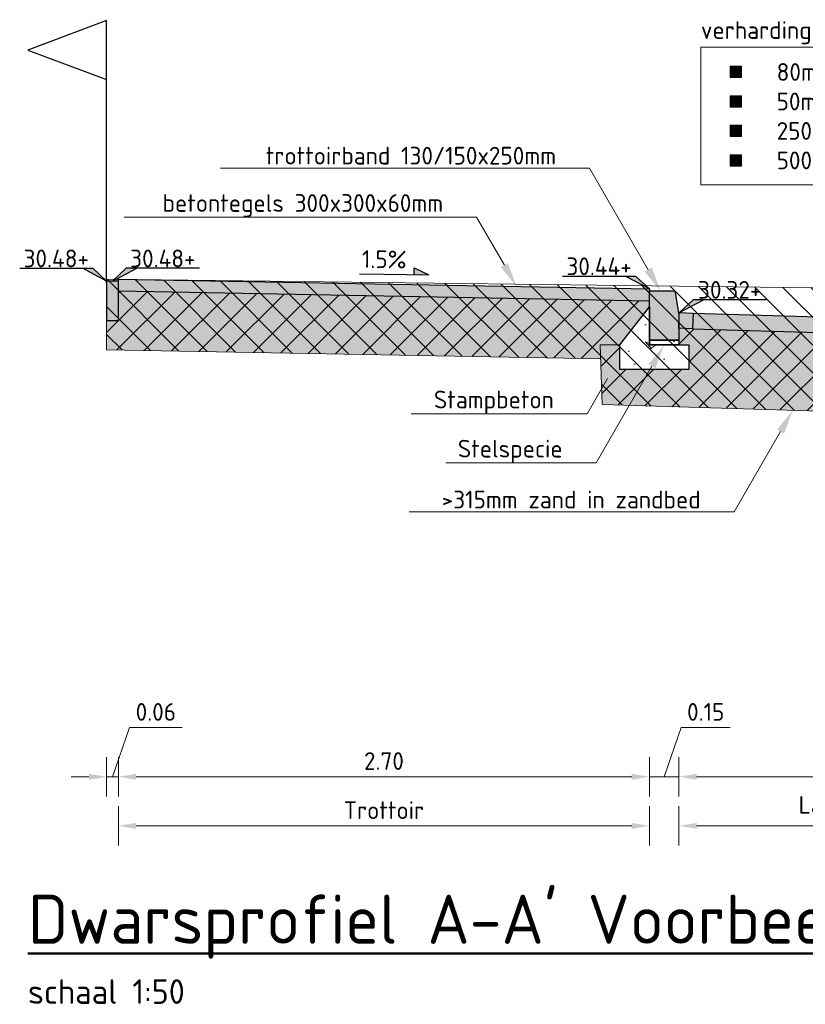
# Model space of a CAD drawing. Header units: metres. Extents: x 186340 to 190086, y 444329 to 445139.
# Tile 42 of 62: x 188542.44 to 188546.43, y 445088.84 to 445093.85. Entities that reach past the tile are written whole.
import ezdxf
from ezdxf import colors
from ezdxf.entities.mleader import LeaderData, LeaderLine
from ezdxf.enums import TextEntityAlignment as Align
from ezdxf.math import Vec2, Vec3

# ---------------------------------------------------------------- set-up
doc = ezdxf.new("R2010")
doc.units = ezdxf.units.M
doc.layers.get('0').update_dxf_attribs({"lineweight": 25})
doc.layers.get('Defpoints').update_dxf_attribs({"color": 5, "lineweight": 25})
for name, color, linetype, lineweight in [('B-WE-AL-HOOGTELABEL-SD', 253, 'Continuous', 25), ('B-WE-OG-TERREIN_ERF-SD', 253, 'Continuous', 25), ('N-WE-AL-HOOGTELABEL-SD', 7, 'Continuous', 25), ('N-WE-GW-GROND_ZAND_ZANDBED-AD', 7, 'Continuous', 18), ('N-WE-GW-GRONDWERK_AANVULLEN-AD', 254, 'Continuous', 13), ('N-WE-GW-GRONDWERK_ONTGRAVEN-AD', 254, 'Continuous', 13), ('N-WE-GW-GRONDWERKLIJN-GD', 90, 'Continuous', 18), ('N-WE-VH-KANTOPSLUITING_OPSLUITBAND-SD', 150, 'Continuous', 25), ('N-WE-VH-KANTOPSLUITING_TROTTOIRBAND-SD', 210, 'Continuous', 25), ('N-WE-VH-ONTWERPLIJN-GD', 7, 'Continuous', 25), ('N-WE-VH-VERHARDING_BETON-AD', 252, 'Continuous', 18), ('N-WE-VW-VERKANTING-SD', 7, 'Continuous', 25), ('N-XX-AL-MD', 7, 'Continuous', 18), ('X-XX-AL-MD', 7, 'Continuous', 18), ('X-XX-AL-T25', 7, 'Continuous', 25), ('X-XX-AL-T25D', 7, 'Continuous', 25), ('X-XX-AL-T50D', 130, 'Continuous', 50)]:
    doc.layers.add(name, color=color, linetype=linetype, lineweight=lineweight)
for name, color, linetype, lineweight, true_color in [('B-WE-GR-MAAIVELD-GD', 7, 'Continuous', 18, 0x3f7f00), ('N-WE-VH-VERHARDING_STRAATBAKSTEEN-VD', 7, 'Continuous', 18, 0xcdcdcd), ('N-WE-VH-VERHARDING_TEGEL-VD', 7, 'Continuous', 18, 0xcdcdcd)]:
    doc.layers.add(name, color=color, linetype=linetype, lineweight=lineweight, true_color=true_color)
doc.styles.add('NLCS-ISO', font='NLCS-ISO.ttf')
doc.styles.add('NLCS-ISO-M100-T18', font='NLCS-ISO.ttf', dxfattribs={"height": 0.18})
doc.styles.add('NLCS-ISO-M50-T18', font='NLCS-ISO.ttf', dxfattribs={"height": 0.09})
doc.styles.add('NLCS-ISO-M50-T25', font='NLCS-ISO.ttf', dxfattribs={"height": 0.125})
doc.styles.add('NLCS-ISO-M50-T50', font='NLCS-ISO.ttf', dxfattribs={"height": 0.25})
doc.styles.add('TEKST25_50', font='arial.ttf', dxfattribs={"height": 0.125})
doc.dimstyles.new('DIM50L', dxfattribs={"dimscale": 0.05, "dimtxt": 1, "dimasz": 1.5, "dimexe": 2, "dimexo": 2, "dimgap": 0.8, "dimtad": 1, "dimzin": 1, "dimdsep": 46, "dimtxsty": 'TEKST25_50', "dimblk1": 'DOT', "dimblk2": 'DOT', "dimsah": 1, "dimcen": 2.5, "dimclrt": 3, "dimadec": 0, "dimazin": 0, "dimtfac": 1, "dimtofl": 0, "dimtmove": 0, "dimatfit": 3, "dimldrblk": 'DOT', "dimfxl": 1, "dimtolj": 1, "dimtzin": 0, "dimarcsym": 0})
doc.dimstyles.new('NLCS-M50-T18-PIJL_L2_H1', dxfattribs={"dimscale": 0.05, "dimtxt": 0.09, "dimasz": 1.8, "dimexe": 2, "dimexo": 2, "dimgap": 0.7, "dimtad": 1, "dimzin": 0, "dimdsep": 46, "dimtxsty": 'NLCS-ISO-M50-T18', "dimcen": 0, "dimdle": 2, "dimclrd": 256, "dimclre": 256, "dimclrt": 256, "dimadec": 1, "dimazin": 0, "dimtfac": 1, "dimtofl": 0, "dimtmove": 0, "dimatfit": 3, "dimfxl": 2, "dimfxlon": 1, "dimtfill": 1, "dimtfillclr": 256, "dimtolj": 1, "dimtzin": 0, "dimlwd": -1, "dimlwe": -1, "dimarcsym": 0})
pattern_1 = [(0, (188698.8614, 444045.7699), (0, 0.5), [0, -0.5]), (0, (188698.8664, 444045.5949), (0, 0.5), [0, -0.5]), (0, (188698.8814, 444045.8649), (0, 0.5), [0, -0.5]), (338.1986, (188698.62139, 444045.70991), (1.5000001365, -0.499999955), [0.0538515, -2.638731]), (216.8699, (188698.67139, 444045.68991), (1.499999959, 1.000000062), [0.025, -2.475]), (130.6013, (188698.65139, 444045.674906), (2.5000002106, -2.999999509), [0.0460975, -4.5636745]), (206.5651, (188698.4864, 444045.6149), (-0.49999958, -0.500000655), [0.0111805, -1.1068535]), (326.3099, (188698.47639, 444045.6099), (0.999999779, -0.500000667), [0.018028, -1.784748]), (108.4349, (188698.4914, 444045.5999), (-0.499999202, 1.000000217), [0.0158115, -1.5653275]), (225, (188698.8064, 444045.5649), (-9e-17, -0.50000015), [0.021213, -0.6858935]), (0, (188698.7914, 444045.5499), (0.5, 0.5), [0.03, -0.47]), (135, (188698.8214, 444045.5499), (-0.50000015, 4e-17), [0.021213, -0.6858935]), (251.5651, (188698.7464, 444045.8849), (0.499999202, 1.000000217), [0.0158115, -1.5653275]), (0, (188698.7414, 444045.8699), (0.5, 0.5), [0.025, -0.475]), (143.1301, (188698.76639, 444045.86991), (-1.499999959, 1.000000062), [0.025, -2.475]), (213.6901, (188698.48139, 444045.8899), (0.999999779, 0.500000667), [0.018028, -1.784748]), (341.5651, (188698.4664, 444045.8799), (-1.000000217, 0.499999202), [0.031623, -1.549516]), (126.8699, (188698.49639, 444045.86991), (1.000000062, -1.499999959), [0.025, -2.475]), (0, (188698.6264, 444045.8699), (0, 0.5), [0, -0.5]), (0, (188698.4914, 444045.7399), (0, 0.5), [0, -0.5]), (0, (188698.6314, 444045.5549), (0, 0.5), [0, -0.5]), (0, (188698.7664, 444045.7099), (0, 0.5), [0, -0.5]), (0, (188698.6214, 444045.7949), (0, 0.5), [0, -0.5]), (0, (188698.5114, 444045.8099), (0, 0.5), [0, -0.5]), (0, (188698.5564, 444045.7799), (0, 0.5), [0, -0.5]), (0, (188698.5364, 444045.6599), (0, 0.5), [0, -0.5]), (0, (188698.4164, 444045.6799), (0, 0.5), [0, -0.5]), (0, (188698.4214, 444045.7949), (0, 0.5), [0, -0.5]), (0, (188698.4064, 444045.9049), (0, 0.5), [0, -0.5]), (0, (188698.5614, 444045.9249), (0, 0.5), [0, -0.5]), (0, (188698.6714, 444045.9449), (0, 0.5), [0, -0.5]), (0, (188698.8464, 444045.9249), (0, 0.5), [0, -0.5]), (0, (188698.7264, 444045.7699), (0, 0.5), [0, -0.5]), (0, (188698.6764, 444045.8599), (0, 0.5), [0, -0.5]), (0, (188698.7164, 444045.6199), (0, 0.5), [0, -0.5]), (0, (188698.5664, 444045.5949), (0, 0.5), [0, -0.5]), (0, (188698.7164, 444045.4849), (0, 0.5), [0, -0.5]), (0, (188698.5514, 444045.5149), (0, 0.5), [0, -0.5]), (0, (188698.3914, 444045.4999), (0, 0.5), [0, -0.5]), (0, (188698.4514, 444045.4749), (0, 0.5), [0, -0.5]), (0, (188698.4564, 444045.5449), (0, 0.5), [0, -0.5]), (0, (188698.7914, 444045.4649), (0, 0.5), [0, -0.5]), (0, (188698.8514, 444045.6699), (0, 0.5), [0, -0.5]), (0, (188698.8264, 444045.8199), (0, 0.5), [0, -0.5]), (0, (188698.5964, 444045.4599), (0, 0.5), [0, -0.5])]

# ---------------------------------------------------------------- blocks, each defined once
blk = doc.blocks.new('*D93')
at = {"layer": 'Defpoints', "color": 0, "transparency": 16777216}
for p in [(188545.7921, 445092.2172), (188547.7914, 445092.2093), (188547.7914, 445089.995)]:
    blk.add_point(p, dxfattribs=at)
at = {"layer": 'X-XX-AL-MD', "transparency": 16777216}
for p, q in [((188545.7921, 445090.095), (188545.7921, 445089.895)), ((188547.7914, 445090.095), (188547.7914, 445089.895)), ((188545.8821, 445089.995), (188547.7014, 445089.995))]:
    blk.add_line(p, q, dxfattribs=at)
for points in [[(188545.8821, 445090.01), (188545.8821, 445089.98), (188545.7921, 445089.995)], [(188547.7014, 445090.01), (188547.7014, 445089.98), (188547.7914, 445089.995)]]:
    blk.add_solid(points, dxfattribs=at)
at = {"layer": 'X-XX-AL-MD', "transparency": 16777216, "insert": (188546.7917, 445090.075), "char_height": 0.09, "attachment_point": 5, "style": 'NLCS-ISO-M50-T18', "bg_fill": 3, "box_fill_scale": 1.1, "bg_fill_color": 256, "bg_fill_true_color": 13158600, "bg_fill_transparency": 0}
blk.add_mtext('\\A1;2.00', dxfattribs=at)
blk = doc.blocks.new('*D95')
at = {"layer": 'Defpoints', "color": 0, "transparency": 16777216}
for p in [(188542.9423, 445092.3672), (188545.6423, 445092.2172), (188542.9423, 445089.995)]:
    blk.add_point(p, dxfattribs=at)
at = {"layer": 'X-XX-AL-MD', "transparency": 16777216}
for p, q in [((188542.9423, 445090.095), (188542.9423, 445089.895)), ((188545.6423, 445090.095), (188545.6423, 445089.895)), ((188545.5523, 445089.995), (188543.0323, 445089.995))]:
    blk.add_line(p, q, dxfattribs=at)
for points in [[(188543.0323, 445090.01), (188543.0323, 445089.98), (188542.9423, 445089.995)], [(188545.5523, 445090.01), (188545.5523, 445089.98), (188545.6423, 445089.995)]]:
    blk.add_solid(points, dxfattribs=at)
at = {"layer": 'X-XX-AL-MD', "transparency": 16777216, "insert": (188544.2923, 445090.075), "char_height": 0.09, "attachment_point": 5, "style": 'NLCS-ISO-M50-T18', "bg_fill": 3, "box_fill_scale": 1.1, "bg_fill_color": 256, "bg_fill_true_color": 13158600, "bg_fill_transparency": 0}
blk.add_mtext('\\A1;2.70', dxfattribs=at)
blk = doc.blocks.new('*D96')
at = {"layer": 'Defpoints', "color": 0, "transparency": 16777216}
for p in [(188542.9423, 445089.995), (188545.6423, 445089.995), (188545.6423, 445089.745)]:
    blk.add_point(p, dxfattribs=at)
at = {"layer": 'X-XX-AL-MD', "transparency": 16777216}
for p, q in [((188542.9423, 445089.845), (188542.9423, 445089.645)), ((188545.6423, 445089.845), (188545.6423, 445089.645)), ((188543.0323, 445089.745), (188545.5523, 445089.745))]:
    blk.add_line(p, q, dxfattribs=at)
for points in [[(188543.0323, 445089.76), (188543.0323, 445089.73), (188542.9423, 445089.745)], [(188545.5523, 445089.76), (188545.5523, 445089.73), (188545.6423, 445089.745)]]:
    blk.add_solid(points, dxfattribs=at)
at = {"layer": 'X-XX-AL-MD', "transparency": 16777216, "insert": (188544.2923, 445089.825), "char_height": 0.09, "attachment_point": 5, "style": 'NLCS-ISO-M50-T18', "bg_fill": 3, "box_fill_scale": 1.1, "bg_fill_color": 256, "bg_fill_true_color": 13158600, "bg_fill_transparency": 0}
blk.add_mtext('\\A1;Trottoir', dxfattribs=at)
blk = doc.blocks.new('*D97')
at = {"layer": 'Defpoints', "color": 0, "transparency": 16777216}
for p in [(188545.7923, 445089.995), (188547.7914, 445089.995), (188547.7914, 445089.745)]:
    blk.add_point(p, dxfattribs=at)
at = {"layer": 'X-XX-AL-MD', "transparency": 16777216}
for p, q in [((188545.7923, 445089.845), (188545.7923, 445089.645)), ((188547.7914, 445089.845), (188547.7914, 445089.645)), ((188545.8823, 445089.745), (188547.7014, 445089.745))]:
    blk.add_line(p, q, dxfattribs=at)
for points in [[(188545.8823, 445089.76), (188545.8823, 445089.73), (188545.7923, 445089.745)], [(188547.7014, 445089.76), (188547.7014, 445089.73), (188547.7914, 445089.745)]]:
    blk.add_solid(points, dxfattribs=at)
at = {"layer": 'X-XX-AL-MD', "transparency": 16777216, "insert": (188546.7918, 445089.8385), "char_height": 0.09, "attachment_point": 5, "style": 'NLCS-ISO-M50-T18', "bg_fill": 3, "box_fill_scale": 1.1, "bg_fill_color": 256, "bg_fill_true_color": 13158600, "bg_fill_transparency": 0}
blk.add_mtext('\\A1;Langsparkeren', dxfattribs=at)
blk = doc.blocks.new('*D90')
at = {"layer": 'Defpoints', "color": 0, "transparency": 16777216}
for p in [(188545.6423, 445092.2172), (188545.7923, 445092.2172), (188545.7923, 445089.995)]:
    blk.add_point(p, dxfattribs=at)
at = {"layer": 'X-XX-AL-MD', "transparency": 16777216}
for p, q in [((188545.7173, 445089.995), (188545.8035, 445090.245)), ((188545.8035, 445090.245), (188546.0535, 445090.245)), ((188545.6423, 445090.095), (188545.6423, 445089.895)), ((188545.7923, 445090.095), (188545.7923, 445089.895)), ((188545.5523, 445089.995), (188545.4623, 445089.995)), ((188545.6423, 445089.995), (188545.7923, 445089.995)), ((188545.8823, 445089.995), (188545.9723, 445089.995))]:
    blk.add_line(p, q, dxfattribs=at)
for points in [[(188545.5523, 445090.01), (188545.5523, 445089.98), (188545.6423, 445089.995)], [(188545.8823, 445090.01), (188545.8823, 445089.98), (188545.7923, 445089.995)]]:
    blk.add_solid(points, dxfattribs=at)
at = {"layer": 'X-XX-AL-MD', "transparency": 16777216, "insert": (188545.9285, 445090.325), "char_height": 0.09, "attachment_point": 5, "style": 'NLCS-ISO-M50-T18', "bg_fill": 3, "box_fill_scale": 1.1, "bg_fill_color": 256, "bg_fill_true_color": 13158600, "bg_fill_transparency": 0}
blk.add_mtext('\\A1;0.15', dxfattribs=at)
blk = doc.blocks.new('*D91')
at = {"layer": 'Defpoints', "color": 0, "transparency": 16777216}
for p in [(188542.8823, 445092.3672), (188542.9423, 445092.3672), (188542.8823, 445089.995)]:
    blk.add_point(p, dxfattribs=at)
at = {"layer": 'X-XX-AL-MD', "transparency": 16777216}
for p, q in [((188542.9123, 445089.995), (188542.9985, 445090.245)), ((188542.9985, 445090.245), (188543.2665, 445090.245)), ((188542.8823, 445090.095), (188542.8823, 445089.895)), ((188542.9423, 445090.095), (188542.9423, 445089.895)), ((188542.7923, 445089.995), (188542.7023, 445089.995)), ((188542.9423, 445089.995), (188542.8823, 445089.995)), ((188543.0323, 445089.995), (188543.1223, 445089.995))]:
    blk.add_line(p, q, dxfattribs=at)
for points in [[(188542.7923, 445090.01), (188542.7923, 445089.98), (188542.8823, 445089.995)], [(188543.0323, 445090.01), (188543.0323, 445089.98), (188542.9423, 445089.995)]]:
    blk.add_solid(points, dxfattribs=at)
at = {"layer": 'X-XX-AL-MD', "transparency": 16777216, "insert": (188543.1325, 445090.325), "char_height": 0.09, "attachment_point": 5, "style": 'NLCS-ISO-M50-T18', "bg_fill": 3, "box_fill_scale": 1.1, "bg_fill_color": 256, "bg_fill_true_color": 13158600, "bg_fill_transparency": 0}
blk.add_mtext('\\A1;0.06', dxfattribs=at)
blk = doc.blocks.new('*U21')
h = blk.add_hatch(color=256)
h.dxf.hatch_style = 1
h.paths.add_polyline_path([(0.306, 0.169), (0.456, 0.1), (0.306, 0.1)])
for p, q in [((0.306, 0.169), (0.456, 0.1)), ((0.306, 0.1), (0.306, 0.169)), ((-0.25, 0.1), (0, 0.1)), ((0, 0.1), (0.456, 0.1))]:
    blk.add_line(p, q)
at = {"style": 'NLCS-ISO-M100-T18'}
blk.add_attdef('0,0%', text='', height=0.18, dxfattribs=at).set_placement((0, 0.252), align=Align.MIDDLE)
blk = doc.blocks.new('*U25')
blk.add_lwpolyline([(8.84, 1.31), (1.4, 1.31), (0, 0), (2.46, 1.31)])
blk.add_solid([(1.4, 1.31), (2.46, 1.31), (0, 0)])
at = {"style": 'NLCS-ISO'}
blk.add_attdef('HGT', text='', height=1.8, dxfattribs=at).set_placement((5.12, 1.41), align=Align.CENTER)
blk = doc.blocks.new('*U24')
blk.add_lwpolyline([(-8.84, 1.31), (-1.4, 1.31), (0, 0), (-2.46, 1.31)])
blk.add_solid([(-1.4, 1.31), (-2.46, 1.31), (0, 0)])
at = {"style": 'NLCS-ISO'}
blk.add_attdef('HGT', text='', height=1.8, dxfattribs=at).set_placement((-5.12, 1.41), align=Align.CENTER)
blk = doc.blocks.new('N-SVH-KANTOPSLUITING_OPSLUITBAND_60X200-D')
blk.add_hatch(color=253).paths.add_polyline_path([(-0.06, -0.2), (0, -0.2), (0, 0), (-0.06, 0)])
at = {"flags": 128}
blk.add_lwpolyline([(-0.06, -0.2), (0, -0.2), (0, 0), (-0.06, 0)], close=True, dxfattribs=at)
blk = doc.blocks.new('*U30')
blk.add_hatch(color=253).paths.add_polyline_path([(0.15, -0.12), (0.15, -0.25), (0, -0.25), (0, 0), (0.13, 0)])
at = {"flags": 128}
blk.add_lwpolyline([(0.15, -0.12), (0.15, -0.25), (0, -0.25), (0, 0), (0.13, 0)], close=True, dxfattribs=at)
blk = doc.blocks.new('_Dot')
at = {"color": 0, "linetype": 'ByBlock', "lineweight": -2}
blk.add_line((-0.5, 0), (-1, 0), dxfattribs=at)
at = {"color": 0, "linetype": 'ByBlock', "const_width": 0.5}
blk.add_lwpolyline([(-0.25, 0, 1), (0.25, 0, 1)], format="xyb", close=True, dxfattribs=at)
blk = doc.blocks.new('*U86')
for points in [[(0.0206, -0.0982), (0.0206, -0.1558), (0.0782, -0.1558), (0.0782, -0.0982)], [(0.0206, -0.2482), (0.0206, -0.3058), (0.0782, -0.3058), (0.0782, -0.2482)], [(0.0206, -0.3982), (0.0206, -0.4558), (0.0782, -0.4558), (0.0782, -0.3982)], [(0.0206, -0.5482), (0.0206, -0.6058), (0.0782, -0.6058), (0.0782, -0.5482)]]:
    blk.add_hatch(color=256).paths.add_polyline_path(points)
for points in [[(-0.1286, 0), (2.5594, 0), (2.5594, -0.702), (-0.1286, -0.702)], [(0.0206, -0.0982), (0.0206, -0.1558), (0.0782, -0.1558), (0.0782, -0.0982)], [(0.0206, -0.2482), (0.0206, -0.3058), (0.0782, -0.3058), (0.0782, -0.2482)], [(0.0206, -0.3982), (0.0206, -0.4558), (0.0782, -0.4558), (0.0782, -0.3982)], [(0.0206, -0.5482), (0.0206, -0.6058), (0.0782, -0.6058), (0.0782, -0.5482)]]:
    blk.add_lwpolyline(points, close=True)
at = {"style": 'NLCS-ISO-M50-T18'}
for tag, p in [('R1', (0.2564, -0.127)), ('R2', (0.2564, -0.277)), ('R3', (0.2564, -0.427)), ('R4', (0.2564, -0.577))]:
    blk.add_attdef(tag, text='', height=0.09, dxfattribs=at).set_placement(p, align=Align.MIDDLE_LEFT)
at = {"layer": 'X-XX-AL-T25', "insert": (-0.1286, 0.1313), "char_height": 0.09, "attachment_point": 1, "style": 'NLCS-ISO-M50-T18'}
blk.add_mtext_dynamic_manual_height_columns('verhardingsconstructie:', width=2.677188, gutter_width=0.625, heights=[0], dxfattribs=at)
blk.add_leader([(2.5594, -2.0184), (2.5594, 0)], dimstyle='DIM50L', override={"dimasz": 1})

msp = doc.modelspace()

# ---------------------------------------------------------------- hatches: boundary and pattern name
at = {"layer": 'N-WE-GW-GROND_ZAND_ZANDBED-AD'}
h = msp.add_hatch(dxfattribs=at)
h.set_pattern_fill('AGW-GROND_ZAND_CUNETZAND-SO', color=256, scale=0.04, pattern_type=2)
h.set_pattern_definition([(0, (425683.98988, 930306.001157), (0.025, 0.025), [0, -0.05])])
h.paths.add_polyline_path([(188547.3414, 445092.1807), (188547.3414, 445092.2307), (188545.8622, 445092.2751), (188545.7923, 445092.2772), (188545.7923, 445092.2172), (188545.7923, 445092.1922), (188545.8422, 445092.1922), (188545.8422, 445092.0675), (188545.4922, 445092.0675), (188545.4923, 445092.1925), (188545.3923, 445092.1925), (188545.4018, 445091.8887), (188546.1184, 445091.8672), (188547.3414, 445091.8305), (188547.3414, 445091.9306)])
h.paths.add_polyline_path([(188542.8823, 445092.1683), (188542.8823, 445092.3272), (188542.9423, 445092.3272), (188542.9423, 445092.4672), (188545.6423, 445092.4172), (188545.6423, 445092.3872), (188545.4923, 445092.1925), (188545.3923, 445092.1925), (188545.3945, 445092.1218)])
at = {"layer": 'N-WE-GW-GRONDWERK_AANVULLEN-AD'}
h = msp.add_hatch(dxfattribs=at)
h.set_pattern_fill('AGW-WERK_AANVULLEN-SO', color=256, scale=0.02, pattern_type=2)
h.set_pattern_definition([(45, (427722.48388, 930340.91652), (-0.070710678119, 0.070710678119), [])])
h.paths.add_polyline_path([(188542.9423, 445092.4672), (188542.9423, 445092.3272), (188542.8823, 445092.3272), (188542.8823, 445092.1683), (188545.3945, 445092.1218), (188545.3923, 445092.1925), (188545.4923, 445092.1925), (188545.6423, 445092.3872), (188545.6423, 445092.4172)])
h.paths.add_polyline_path([(188545.8422, 445092.0675), (188545.4922, 445092.0675), (188545.4923, 445092.1925), (188545.3923, 445092.1925), (188545.3945, 445092.1218), (188545.4018, 445091.8887), (188546.1184, 445091.8672), (188547.3414, 445091.8305), (188547.3414, 445091.9306), (188547.3414, 445092.1807), (188547.3414, 445092.2307), (188545.8622, 445092.2751), (188545.7923, 445092.2772), (188545.7923, 445092.2172), (188545.7923, 445092.1922), (188545.8422, 445092.1922)])
h.paths.add_polyline_path([(188547.8114, 445092.1666), (188550.2923, 445092.2422), (188550.2923, 445092.2922), (188548.0042, 445092.2225), (188547.9342, 445092.2203), (188547.9315, 445092.2203), (188547.9314, 445092.2082), (188547.7914, 445092.2093), (188547.7914, 445092.2172), (188547.7196, 445092.2194), (188547.3414, 445092.2307), (188547.3414, 445092.1807)])
h.paths.add_polyline_path([(188550.2923, 445092.2422), (188547.8114, 445092.1666), (188547.3414, 445092.1807), (188547.3414, 445091.9306), (188547.8115, 445091.9165), (188550.2923, 445091.992)])
h.paths.add_polyline_path([(188549.3222, 445091.9625), (188547.8115, 445091.9165), (188547.3414, 445091.9306), (188547.3414, 445091.8305), (188546.792, 445091.847), (188546.792, 445091.3852), (188549.4872, 445091.4673), (188549.7073, 445090.8072), (188550.6986, 445090.8072), (188550.7218, 445090.7359), (188551.8319, 445090.7359), (188552.0659, 445091.4378), (188553.1023, 445091.4062), (188553.1023, 445091.2263), (188554.6023, 445091.2263), (188554.6023, 445092.0745), (188553.1923, 445092.0588), (188553.1923, 445091.9061), (188552.2309, 445091.933), (188550.2923, 445091.992)])
h.paths.add_polyline_path([(188550.2923, 445092.2422), (188550.2923, 445091.992), (188552.2309, 445091.933), (188553.1147, 445091.9061), (188553.1923, 445091.9061), (188553.1923, 445092.1311), (188553.0925, 445092.1311), (188552.9423, 445092.1314), (188552.7923, 445092.1311), (188552.6523, 445092.1311), (188552.6523, 445092.1703)])
h.paths.add_polyline_path([(188550.2923, 445092.2422), (188552.6523, 445092.1703), (188552.6523, 445092.2088), (188552.6523, 445092.2203), (188552.5804, 445092.2225), (188550.2923, 445092.2922)])
h.paths.add_polyline_path([(188552.9423, 445092.3261), (188553.0925, 445092.1311), (188553.1923, 445092.1311), (188553.1923, 445092.0588), (188554.8023, 445092.0767), (188554.8023, 445092.2261), (188554.7421, 445092.2261), (188554.7421, 445092.3761), (188552.9423, 445092.356)])
edge = h.paths.add_edge_path(flags=16)
edge.add_arc((188550.2623, 445091.0622), 0.255, 0, 360)
edge = h.paths.add_edge_path(flags=16)
edge.add_arc((188551.2769, 445090.9909), 0.255, 0, 360)
at = {"layer": 'N-WE-GW-GRONDWERK_ONTGRAVEN-AD'}
h = msp.add_hatch(dxfattribs=at)
h.set_pattern_fill('AGW-WERK_ONTGRAVEN-SO', color=256, scale=0.02, style=0, pattern_type=2)
h.set_pattern_definition([(135, (188660.3741, 444011.95792), (-0.070710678, -0.070710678), [])])
h.paths.add_polyline_path([(188554.8023, 445092.4181), (188553.7893, 445092.4272), (188553.7653, 445092.3332), (188551.2783, 445092.4192), (188548.7353, 445092.3372), (188546.9453, 445092.3742), (188546.9003, 445092.4772), (188542.8823, 445092.5272), (188542.8823, 445092.1683), (188545.3945, 445092.1218), (188545.4018, 445091.8887), (188546.1184, 445091.8672), (188547.3414, 445091.8305), (188547.3414, 445091.9306), (188547.8115, 445091.9165), (188550.2923, 445091.992), (188553.1147, 445091.9061), (188553.1923, 445091.9061), (188553.1923, 445092.0588), (188554.8023, 445092.0767)])
h.paths.add_polyline_path([(188552.2309, 445091.933), (188550.2923, 445091.992), (188549.3222, 445091.9625), (188547.8115, 445091.9165), (188547.3414, 445091.9306), (188547.3414, 445091.8305), (188546.792, 445091.847), (188546.792, 445091.3852), (188549.4872, 445091.4673), (188549.7073, 445090.8072), (188550.6986, 445090.8072), (188550.7218, 445090.7359), (188551.8319, 445090.7359), (188552.0659, 445091.4378), (188553.1023, 445091.4062), (188553.1023, 445091.2263), (188554.6023, 445091.2263), (188554.6023, 445092.0745), (188553.1923, 445092.0588), (188553.1923, 445091.9061)])
at = {"layer": 'N-WE-VH-VERHARDING_BETON-AD'}
h = msp.add_hatch(dxfattribs=at)
h.set_pattern_fill('AVH-BETON_SCHRAAL-SO', color=256, scale=0.05, pattern_type=2)
h.set_pattern_definition(pattern_1)
h.paths.add_polyline_path([(188545.6423, 445092.1922), (188545.8422, 445092.1922), (188545.8422, 445092.0675), (188545.4922, 445092.0675), (188545.4923, 445092.1925), (188545.6423, 445092.3872)])
h = msp.add_hatch(dxfattribs=at)
h.set_pattern_fill('AVH-BETON_SCHRAAL-SO', color=256, scale=0.05, pattern_type=2)
h.set_pattern_definition(pattern_1)
h.paths.add_polyline_path([(188545.6423, 445092.2172), (188545.7923, 445092.2172), (188545.7923, 445092.1922), (188545.6423, 445092.1922)])
at = {"layer": 'N-WE-VH-VERHARDING_STRAATBAKSTEEN-VD'}
h = msp.add_hatch(color=256, dxfattribs=at)
h.dxf.hatch_style = 1
h.paths.add_polyline_path([(188547.722, 445092.2993), (188545.8646, 445092.355), (188545.8622, 445092.2751), (188547.7196, 445092.2194), (188547.7217, 445092.2893)])
h.paths.add_polyline_path([(188545.8646, 445092.355), (188545.7947, 445092.3571), (188545.7944, 445092.3471), (188545.7923, 445092.2772), (188545.8622, 445092.2751)])
h.paths.add_polyline_path([(188547.792, 445092.2972), (188547.722, 445092.2993), (188547.7217, 445092.2893), (188547.7196, 445092.2194), (188547.7896, 445092.2173)])
h.paths.add_polyline_path([(188547.862, 445092.2888), (188547.792, 445092.2893), (188547.7914, 445092.2093), (188547.8614, 445092.2088)])
h.paths.add_polyline_path([(188547.9319, 445092.2782), (188547.932, 445092.2882), (188547.862, 445092.2888), (188547.8614, 445092.2088), (188547.9314, 445092.2082)])
at = {"layer": 'N-WE-VH-VERHARDING_TEGEL-VD'}
h = msp.add_hatch(color=256, dxfattribs=at)
h.dxf.hatch_style = 1
h.paths.add_polyline_path([(188542.9423, 445092.5272), (188542.9423, 445092.4672), (188545.6423, 445092.4172), (188545.6434, 445092.4772)])

# ---------------------------------------------------------------- linework, layer by layer
at = {"layer": 'B-WE-GR-MAAIVELD-GD', "linetype": 'Continuous'}
msp.add_lwpolyline([(188542.8823, 445092.5272), (188546.9003, 445092.4772), (188546.9453, 445092.3742), (188548.7353, 445092.3372), (188551.2783, 445092.4192), (188553.7653, 445092.3332), (188553.7893, 445092.4272), (188554.8023, 445092.4181)], dxfattribs=at)
at = {"layer": 'B-WE-OG-TERREIN_ERF-SD'}
msp.add_lwpolyline([(188542.8823, 445092.5072), (188542.8823, 445093.8427), (188542.4823, 445093.6927), (188542.8823, 445093.5427)], dxfattribs=at)
at = {"layer": 'N-WE-GW-GRONDWERKLIJN-GD'}
for points in [[(188542.8823, 445092.3272), (188542.8823, 445092.1683), (188545.3945, 445092.1218)], [(188545.4922, 445092.1925), (188545.3923, 445092.1925), (188545.4018, 445091.8887), (188546.1184, 445091.8672), (188547.3414, 445091.8305), (188547.3414, 445091.9306), (188547.8115, 445091.9165), (188550.2923, 445091.992), (188553.1923, 445091.9037), (188553.1923, 445092.1311), (188553.0925, 445092.1311)]]:
    msp.add_lwpolyline(points, dxfattribs=at)
at = {"layer": 'N-WE-VH-ONTWERPLIJN-GD', "linetype": 'Continuous'}
for points in [[(188542.9423, 445092.5072), (188542.9423, 445092.5272), (188545.6423, 445092.4772), (188545.6423, 445092.4672)], [(188542.9423, 445092.4672), (188545.6423, 445092.4172)], [(188545.8646, 445092.355), (188547.722, 445092.2993)], [(188545.8622, 445092.2751), (188547.7196, 445092.2194)]]:
    msp.add_lwpolyline(points, dxfattribs=at)
msp.add_lwpolyline([(188545.7944, 445092.3471), (188545.7947, 445092.3571), (188545.8646, 445092.355), (188545.8622, 445092.2751), (188545.7923, 445092.2772)], close=True, dxfattribs=at)

# ---------------------------------------------------------------- block references
at = {"layer": 'B-WE-AL-HOOGTELABEL-SD', "xscale": 0.05, "yscale": 0.05, "zscale": 0.05}
msp.add_blockref('*U24', (188542.8823, 445092.5172), dxfattribs=at).add_auto_attribs({'HGT': '30.48+'})
at = {"layer": 'N-WE-AL-HOOGTELABEL-SD', "xscale": 0.05, "yscale": 0.05, "zscale": 0.05}
for name, p, values in [('*U25', (188542.9123, 445092.5172), {'HGT': '30.48+'}), ('*U24', (188545.6423, 445092.4772), {'HGT': '30.44+'}), ('*U25', (188545.7947, 445092.3571), {'HGT': '30.32+'})]:
    msp.add_blockref(name, p, dxfattribs=at).add_auto_attribs(values)
at = {"layer": 'N-WE-VW-VERKANTING-SD', "xscale": 0.4999999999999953, "yscale": 0.4999999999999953, "zscale": 0.4999999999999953, "rotation": 359.140627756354}
msp.add_blockref('*U21', (188544.2923, 445092.5022), dxfattribs=at).add_auto_attribs({'0,0%': '1.5%'})

# ---------------------------------------------------------------- texts
at = {"layer": 'X-XX-AL-T25D', "insert": (188542.4823, 445088.9643), "char_height": 0.125, "attachment_point": 1, "style": 'NLCS-ISO-M50-T25'}
msp.add_mtext_dynamic_manual_height_columns('schaal 1:50', width=6.957877, gutter_width=0.5, heights=[0], dxfattribs=at)
at = {"layer": 'X-XX-AL-T50D', "insert": (188542.4823, 445089.395), "char_height": 0.25, "attachment_point": 1, "style": 'NLCS-ISO-M50-T50'}
msp.add_mtext_dynamic_manual_height_columns("{\\LDwarsprofiel A-A' Voorbeeldstraat}", width=6.957877, gutter_width=0.5, heights=[0], dxfattribs=at)

# ---------------------------------------------------------------- leaders
at = {"layer": 'N-XX-AL-MD'}
ml = msp.add_multileader_mtext('Standard', dxfattribs=at)
ml.set_content('trottoirband 130/150x250mm', color=256, style='NLCS-ISO-M50-T18')
ml.set_leader_properties(color=256, linetype='ByLayer', lineweight=-1)
ml.build(insert=Vec2(0, 0))
ml.multileader.update_dxf_attribs({"text_left_attachment_type": 5, "text_right_attachment_type": 5, "dogleg_length": 0.125, "arrow_head_size": 0.125})
ctx = ml.context
ctx.base_point, ctx.char_height, ctx.arrow_head_size, ctx.landing_gap_size, ctx.plane_origin = Vec3(188543.5927, 445093.0927), 0.09, 0.125, 0.045, Vec3(188545.6988, 445092.4672)
ctx.left_attachment, ctx.right_attachment, ctx.text_align_type = 5, 5, 2
notes = []
notes.append((ctx, [(0, (1, 1, 0), (188545.3377, 445093.0927), (-1, 0), 0.125, [(0, [(188545.6988, 445092.4672)], 0, [])])]))
ctx.mtext.insert, ctx.mtext.alignment, ctx.mtext.flow_direction = Vec3(188545.1677, 445093.2007), 3, 5
ml = msp.add_multileader_mtext('Standard', dxfattribs=at)
ml.set_content('betontegels 300x300x60mm', color=256, style='NLCS-ISO-M50-T18')
ml.set_leader_properties(color=256, linetype='ByLayer', lineweight=-1)
ml.build(insert=Vec2(0, 0))
ml.multileader.update_dxf_attribs({"text_left_attachment_type": 5, "text_right_attachment_type": 5, "dogleg_length": 0.125, "arrow_head_size": 0.125})
ctx = ml.context
ctx.base_point, ctx.char_height, ctx.arrow_head_size, ctx.landing_gap_size, ctx.plane_origin = Vec3(188543.0725, 445092.8427), 0.09, 0.125, 0.045, Vec3(188544.9673, 445092.4897)
ctx.left_attachment, ctx.right_attachment, ctx.text_align_type = 5, 5, 2
notes.append((ctx, [(0, (1, 1, 0), (188544.7635, 445092.8427), (-1, 0), 0.125, [(0, [(188544.9673, 445092.4897)], 0, [])])]))
ctx.mtext.insert, ctx.mtext.alignment, ctx.mtext.flow_direction = Vec3(188544.5935, 445092.9597), 3, 5
for ctx, leaders in notes:
    for number, flags, end, landing, length, lines in leaders:
        leader = LeaderData()
        leader.index, (leader.has_last_leader_line, leader.has_dogleg_vector, leader.attachment_direction) = number, flags
        leader.last_leader_point, leader.dogleg_vector, leader.dogleg_length = Vec3(end), Vec3(landing), length
        for number, points, colour, breaks in lines:
            line = LeaderLine()
            line.index, line.vertices, line.color, line.breaks = number, Vec3.list(points), colors.encode_raw_color(colour), breaks
            leader.lines.append(line)
        ctx.leaders.append(leader)

# ---------------------------------------------------------------- next in the draw order: dimensions: what is measured, and where the dimension line sits
at = {"layer": 'X-XX-AL-MD'}
for base, p1, p2, picture, middle in [((188542.9423, 445089.995), (188545.6423, 445092.2172), (188542.9423, 445092.3672), '*D95', (188544.2923, 445090.075)), ((188547.7914, 445089.995), (188545.7921, 445092.2172), (188547.7914, 445092.2093), '*D93', (188546.7917, 445090.075))]:
    dim = msp.add_linear_dim(base=base, p1=p1, p2=p2, dimstyle='NLCS-M50-T18-PIJL_L2_H1', override={"dimexo": 25, "dimclrt": 256, "dimfxlon": 1}, dxfattribs=at)
    dim.commit()
    dim.dimension.update_dxf_attribs({"geometry": picture, "text_midpoint": middle})

# ---------------------------------------------------------------- next in the draw order: linework, layer by layer
at = {"layer": 'N-WE-VH-ONTWERPLIJN-GD', "linetype": 'Continuous'}
for points in [[(188545.6423, 445092.1922), (188545.8422, 445092.1922), (188545.8422, 445092.0675), (188545.4922, 445092.0675), (188545.4923, 445092.1925), (188545.6423, 445092.3872)], [(188545.6423, 445092.2172), (188545.7923, 445092.2172), (188545.7923, 445092.1922), (188545.6423, 445092.1922)]]:
    msp.add_lwpolyline(points, close=True, dxfattribs=at)

# ---------------------------------------------------------------- next in the draw order: dimensions: what is measured, and where the dimension line sits
at = {"layer": 'X-XX-AL-MD'}
for base, p1, p2, text, picture, middle in [((188545.6423, 445089.745), (188542.9423, 445089.995), (188545.6423, 445089.995), 'Trottoir', '*D96', (188544.2923, 445089.825)), ((188547.7914, 445089.745), (188545.7923, 445089.995), (188547.7914, 445089.995), 'Langsparkeren', '*D97', (188546.7918, 445089.8385))]:
    dim = msp.add_linear_dim(base=base, p1=p1, p2=p2, text=text, dimstyle='NLCS-M50-T18-PIJL_L2_H1', override={"dimclrt": 256, "dimfxlon": 1}, dxfattribs=at)
    dim.commit()
    dim.dimension.update_dxf_attribs({"geometry": picture, "text_midpoint": middle})

# ---------------------------------------------------------------- next in the draw order: leaders
at = {"layer": 'N-XX-AL-MD'}
ml = msp.add_multileader_mtext('Standard', dxfattribs=at)
ml.set_content('Stampbeton', color=256, style='NLCS-ISO-M50-T18')
ml.set_leader_properties(color=256, linetype='ByLayer', lineweight=-1)
ml.build(insert=Vec2(0, 0))
ml.multileader.update_dxf_attribs({"text_left_attachment_type": 5, "text_right_attachment_type": 5, "dogleg_length": 0.125, "arrow_head_size": 0.125})
ctx = ml.context
ctx.base_point, ctx.char_height, ctx.arrow_head_size, ctx.landing_gap_size, ctx.plane_origin = Vec3(188544.4903, 445091.8427), 0.09, 0.125, 0.045, Vec3(188545.4423, 445092.3872)
ctx.left_attachment, ctx.right_attachment, ctx.text_align_type = 5, 5, 2
notes = []
notes.append((ctx, [(0, (1, 1, 0), (188545.3263, 445091.8427), (-1, 0), 0.125, [(0, [(188545.4922, 445092.13)], 0, [])])]))
ctx.mtext.insert, ctx.mtext.alignment, ctx.mtext.flow_direction = Vec3(188545.1563, 445091.9597), 3, 5
for ctx, leaders in notes:
    for number, flags, end, landing, length, lines in leaders:
        leader = LeaderData()
        leader.index, (leader.has_last_leader_line, leader.has_dogleg_vector, leader.attachment_direction) = number, flags
        leader.last_leader_point, leader.dogleg_vector, leader.dogleg_length = Vec3(end), Vec3(landing), length
        for number, points, colour, breaks in lines:
            line = LeaderLine()
            line.index, line.vertices, line.color, line.breaks = number, Vec3.list(points), colors.encode_raw_color(colour), breaks
            leader.lines.append(line)
        ctx.leaders.append(leader)

# ---------------------------------------------------------------- next in the draw order: dimensions: what is measured, and where the dimension line sits
at = {"layer": 'X-XX-AL-MD'}
for base, p1, p2, picture, middle in [((188542.8823, 445089.995), (188542.9423, 445092.3672), (188542.8823, 445092.3672), '*D91', (188543.0335, 445090.245)), ((188545.7923, 445089.995), (188545.6423, 445092.2172), (188545.7923, 445092.2172), '*D90', (188545.8385, 445090.245))]:
    dim = msp.add_linear_dim(base=base, p1=p1, p2=p2, dimstyle='NLCS-M50-T18-PIJL_L2_H1', override={"dimclrt": 256, "dimtmove": 1, "dimfxlon": 1}, dxfattribs=at)
    dim.commit()
    dim.dimension.update_dxf_attribs({"geometry": picture, "text_midpoint": middle, "dimtype": 160})

# ---------------------------------------------------------------- next in the draw order: block references
at = {"layer": 'N-WE-VH-KANTOPSLUITING_OPSLUITBAND-SD'}
msp.add_blockref('N-SVH-KANTOPSLUITING_OPSLUITBAND_60X200-D', (188542.9423, 445092.5172), dxfattribs=at)
at = {"layer": 'N-WE-VH-KANTOPSLUITING_TROTTOIRBAND-SD'}
msp.add_blockref('*U30', (188545.6423, 445092.4672), dxfattribs=at)
at = {"layer": 'N-XX-AL-MD'}
msp.add_blockref('*U86', (188546.0328, 445093.7085), dxfattribs=at).add_auto_attribs({'R1': '80mm strek sbs.df.rood/geel (hergebr.)', 'R2': '50mm straatlaag', 'R3': '250mm menggranulaat', 'R4': '500mm zand in zandbed'})

# ---------------------------------------------------------------- next in the draw order: leaders
ml = msp.add_multileader_mtext('Standard', dxfattribs=at)
ml.set_content('Stelspecie', color=256, style='NLCS-ISO-M50-T18')
ml.set_leader_properties(color=256, linetype='ByLayer', lineweight=-1)
ml.build(insert=Vec2(0, 0))
ml.multileader.update_dxf_attribs({"text_left_attachment_type": 5, "text_right_attachment_type": 5, "dogleg_length": 0.125, "arrow_head_size": 0.125})
ctx = ml.context
ctx.base_point, ctx.char_height, ctx.arrow_head_size, ctx.landing_gap_size, ctx.plane_origin = Vec3(188544.616, 445091.5927), 0.09, 0.125, 0.045, Vec3(188545.7173, 445092.1924)
ctx.left_attachment, ctx.right_attachment, ctx.text_align_type = 5, 5, 2
notes = []
notes.append((ctx, [(0, (1, 1, 0), (188545.371, 445091.5927), (-1, 0), 0.125, [(0, [(188545.7173, 445092.1924)], 0, [])])]))
ctx.mtext.insert, ctx.mtext.alignment, ctx.mtext.flow_direction = Vec3(188545.201, 445091.7097), 3, 5
ml = msp.add_multileader_mtext('Standard', dxfattribs=at)
ml.set_content('>315mm zand in zandbed', color=256, style='NLCS-ISO-M50-T18')
ml.set_leader_properties(color=256, linetype='ByLayer', lineweight=-1)
ml.build(insert=Vec2(0, 0))
ml.multileader.update_dxf_attribs({"text_left_attachment_type": 5, "text_right_attachment_type": 5, "dogleg_length": 0.125, "arrow_head_size": 0.125})
ctx = ml.context
ctx.base_point, ctx.char_height, ctx.arrow_head_size, ctx.landing_gap_size, ctx.plane_origin = Vec3(188544.535, 445091.3427), 0.09, 0.125, 0.045, Vec3(188546.3716, 445091.8598)
ctx.left_attachment, ctx.right_attachment, ctx.text_align_type = 5, 5, 2
notes.append((ctx, [(0, (1, 1, 0), (188546.073, 445091.3427), (-1, 0), 0.125, [(0, [(188546.3716, 445091.8598)], 0, [])])]))
ctx.mtext.insert, ctx.mtext.alignment, ctx.mtext.flow_direction = Vec3(188545.903, 445091.4507), 3, 5
for ctx, leaders in notes:
    for number, flags, end, landing, length, lines in leaders:
        leader = LeaderData()
        leader.index, (leader.has_last_leader_line, leader.has_dogleg_vector, leader.attachment_direction) = number, flags
        leader.last_leader_point, leader.dogleg_vector, leader.dogleg_length = Vec3(end), Vec3(landing), length
        for number, points, colour, breaks in lines:
            line = LeaderLine()
            line.index, line.vertices, line.color, line.breaks = number, Vec3.list(points), colors.encode_raw_color(colour), breaks
            leader.lines.append(line)
        ctx.leaders.append(leader)

doc.saveas('drawing.dxf')
